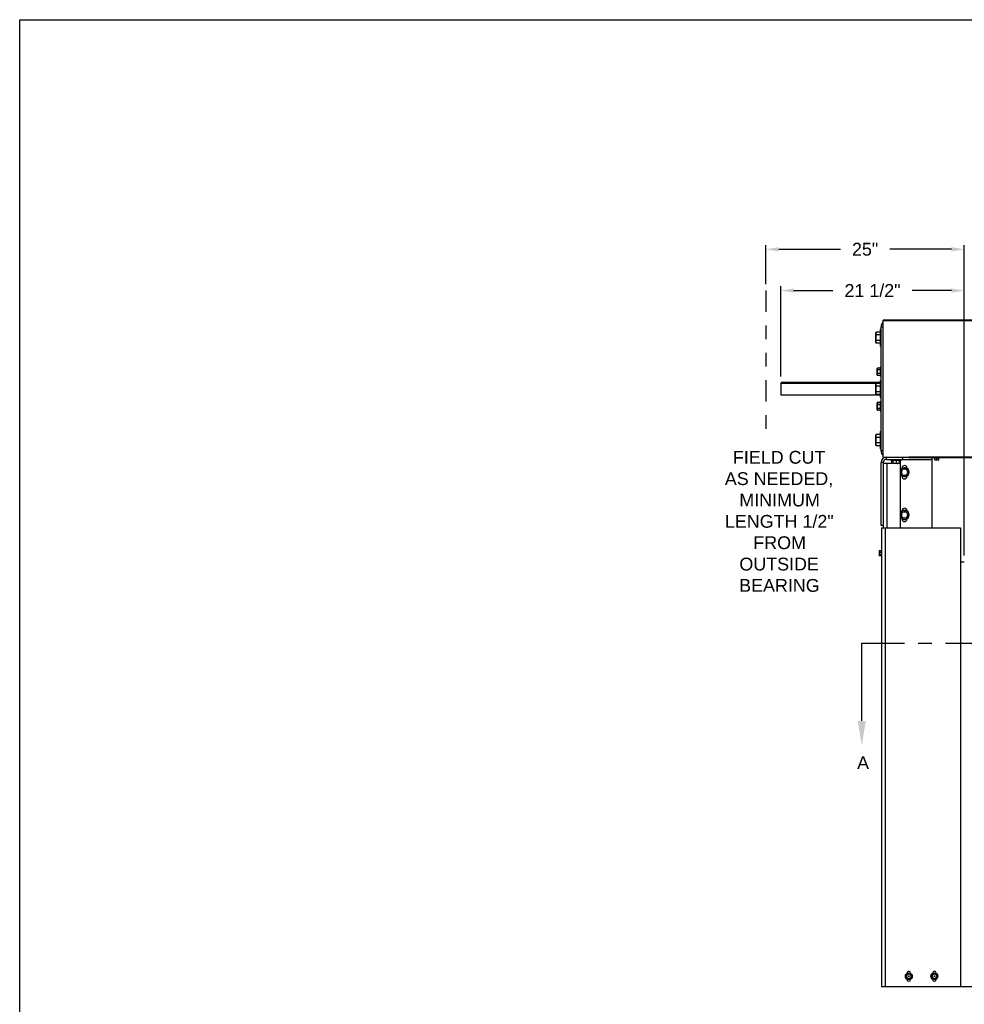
# Model space of a CAD drawing. Header units: inches. Extents: x 218.9 to 312.4, y 214.8 to 247.8.
# Tile 226 of 256: x 268.2 to 275.2, y 220.3 to 227.5. Entities that reach past the tile are written whole.
import ezdxf
from ezdxf import colors
from ezdxf.entities.mleader import LeaderData, LeaderLine
from ezdxf.math import Vec2, Vec3

# ---------------------------------------------------------------- set-up
doc = ezdxf.new("R2010")
doc.units = ezdxf.units.IN
doc.header["$LTSCALE"] = 0.25
doc.header["$MEASUREMENT"] = 0
doc.linetypes.add('CENTER', pattern=[2, 1.25, -0.25, 0.25, -0.25])
doc.linetypes.add('PHANTOM2', pattern=[1.25, 0.625, -0.125, 0.125, -0.125, 0.125, -0.125])
for name, color, linetype in [('ANNOTATIONS', 1, 'Continuous'), ('HIDDEN', 6, 'PHANTOM2'), ('MOTOR RH', 7, 'Continuous'), ('SECTION CUTS', 6, 'CENTER')]:
    doc.layers.add(name, color=color, linetype=linetype)
doc.styles.add('ARIAL', font='arial.ttf', dxfattribs={"height": 0.09375})
doc.styles.get("Standard").update_dxf_attribs({"font": 'romans.shx'})
doc.dimstyles.new('STANDARD$0', dxfattribs={"dimtxt": 0.09375, "dimasz": 0.09375, "dimexe": 0.03125, "dimexo": 0.046875, "dimgap": 0.09, "dimtad": 0, "dimtih": 1, "dimtoh": 1, "dimdec": 4, "dimzin": 0, "dimdsep": 46, "dimtxsty": 'ARIAL', "dimcen": 0.09, "dimadec": 0, "dimazin": 0, "dimtfac": 1, "dimtdec": 4, "dimtofl": 0, "dimtmove": 0, "dimatfit": 1, "dimfxl": 1, "dimtolj": 1, "dimtzin": 0, "dimarcsym": 0})

# ---------------------------------------------------------------- blocks, each defined once
blk = doc.blocks.new('*D120')
at = {"layer": 'ANNOTATIONS', "color": 0, "lineweight": -2, "transparency": 16777216}
for p, q in [((273.7039, 225.558), (273.7039, 225.8445)), ((275.1563, 223.5727), (275.1563, 225.8445)), ((273.7976, 225.8133), (274.249, 225.8133)), ((275.0625, 225.8133), (274.6112, 225.8133))]:
    blk.add_line(p, q, dxfattribs=at)
at = {"layer": 'ANNOTATIONS', "color": 0, "transparency": 16777216}
for points in [[(273.7976, 225.8289), (273.7976, 225.7977), (273.7039, 225.8133)], [(275.0625, 225.8289), (275.0625, 225.7977), (275.1563, 225.8133)]]:
    blk.add_solid(points, dxfattribs=at)
at = {"layer": 'defpoints', "color": 0, "transparency": 16777216}
for p in [(273.7039, 225.8133), (273.7039, 225.5111), (275.1563, 223.5259)]:
    blk.add_point(p, dxfattribs=at)
at = {"layer": 'ANNOTATIONS', "color": 0, "transparency": 16777216, "insert": (274.4301, 225.8133), "char_height": 0.09375, "attachment_point": 5, "style": 'ARIAL'}
blk.add_mtext('\\A1;25"', dxfattribs=at)
blk = doc.blocks.new('*D122')
at = {"layer": 'ANNOTATIONS', "color": 0, "lineweight": -2, "transparency": 16777216}
for p, q in [((273.8125, 224.8813), (273.8125, 225.5424)), ((273.9063, 225.5111), (274.1941, 225.5111)), ((275.0625, 225.5111), (274.7747, 225.5111)), ((275.1563, 223.5727), (275.1563, 225.5424))]:
    blk.add_line(p, q, dxfattribs=at)
at = {"layer": 'ANNOTATIONS', "color": 0, "transparency": 16777216}
for points in [[(273.9063, 225.5268), (273.9063, 225.4955), (273.8125, 225.5111)], [(275.0625, 225.5268), (275.0625, 225.4955), (275.1563, 225.5111)]]:
    blk.add_solid(points, dxfattribs=at)
at = {"layer": 'defpoints', "color": 0, "transparency": 16777216}
for p in [(273.8125, 225.5111), (273.8125, 224.8344), (275.1563, 223.5259)]:
    blk.add_point(p, dxfattribs=at)
at = {"layer": 'ANNOTATIONS', "color": 0, "transparency": 16777216, "insert": (274.4844, 225.5111), "char_height": 0.09375, "attachment_point": 5, "style": 'ARIAL'}
blk.add_mtext('\\A1;21 1/2"', dxfattribs=at)

msp = doc.modelspace()

# ---------------------------------------------------------------- linework, layer by layer
at = {"layer": 'defpoints'}
msp.add_lwpolyline([(287.7119, 214.75854), (268.24203, 214.75854), (268.24203, 227.49365), (287.7119, 227.49365)], close=True, dxfattribs=at)
at = {"layer": 'HIDDEN'}
msp.add_line((273.70389, 225.51114), (273.70389, 224.48045), dxfattribs=at)
at = {"layer": 'MOTOR RH'}
for p, q in [((280.75004, 225.29354), (274.56254, 225.29348)), ((274.56254, 224.29142), (274.56254, 225.29348)), ((274.56254, 225.29142), (280.75004, 225.29148)), ((274.50791, 225.20158), (274.51105, 225.20702)), ((274.50791, 225.13127), (274.50791, 225.20158)), ((274.54066, 225.20702), (274.51105, 225.20702)), ((274.54066, 225.18672), (274.51105, 225.18672)), ((274.54066, 225.22892), (274.54691, 225.22892)), ((274.54066, 225.22892), (274.54066, 225.10392)), ((274.56254, 225.24455), (274.54691, 225.24455)), ((274.54691, 224.3383), (274.54691, 225.24455)), ((274.51105, 225.12583), (274.50791, 225.13127)), ((274.54066, 225.14612), (274.51105, 225.14612)), ((274.54066, 225.12583), (274.51105, 225.12583)), ((274.54691, 225.10392), (274.54066, 225.10392)), ((274.51823, 224.94035), (274.52032, 224.94398)), ((274.51823, 224.89347), (274.51823, 224.94035)), ((274.54098, 224.94398), (274.52032, 224.94398)), ((274.54098, 224.93044), (274.52032, 224.93044)), ((274.54098, 224.90338), (274.52032, 224.90338)), ((274.54098, 224.9501), (274.54691, 224.9501)), ((274.54098, 224.9501), (274.54098, 224.88372)), ((273.81254, 224.83433), (273.81644, 224.83824)), ((273.81254, 224.83433), (273.81644, 224.83821)), ((273.81254, 224.83433), (273.81254, 224.74852)), ((273.81644, 224.83351), (273.81254, 224.82963)), ((273.81644, 224.83824), (274.54066, 224.83824)), ((273.81644, 224.83821), (273.81644, 224.83824)), ((274.54066, 224.83821), (273.81644, 224.83821)), ((273.81644, 224.83351), (274.54066, 224.83351)), ((273.81644, 224.74461), (273.81644, 224.83351)), ((274.50791, 224.82658), (274.51105, 224.83202)), ((274.50791, 224.75627), (274.50791, 224.82658)), ((274.54066, 224.83202), (274.51105, 224.83202)), ((274.52032, 224.88985), (274.51823, 224.89347)), ((274.54098, 224.88985), (274.52032, 224.88985)), ((274.54066, 224.85392), (274.54691, 224.85392)), ((274.54066, 224.85392), (274.54066, 224.72892)), ((274.54691, 224.88372), (274.54098, 224.88372)), ((274.51105, 224.75083), (274.50791, 224.75627)), ((274.54066, 224.81172), (274.51105, 224.81172)), ((274.54066, 224.77113), (274.51105, 224.77113)), ((273.81644, 224.74461), (273.81254, 224.74852)), ((274.54066, 224.74461), (273.81644, 224.74461)), ((274.54066, 224.75083), (274.51105, 224.75083)), ((274.51823, 224.68937), (274.52032, 224.693)), ((274.51823, 224.63867), (274.51823, 224.68937)), ((274.51823, 224.68554), (274.52032, 224.68917)), ((274.54098, 224.693), (274.52032, 224.693)), ((274.54098, 224.68917), (274.52032, 224.68917)), ((274.54691, 224.72892), (274.54066, 224.72892)), ((274.54098, 224.69912), (274.54691, 224.69912)), ((274.54098, 224.69912), (274.54098, 224.62892)), ((274.54098, 224.69529), (274.54691, 224.69529)), ((274.52032, 224.63504), (274.51823, 224.63867)), ((274.54098, 224.67563), (274.52032, 224.67563)), ((274.54098, 224.64857), (274.52032, 224.64857)), ((274.54098, 224.63504), (274.52032, 224.63504)), ((274.54691, 224.62892), (274.54098, 224.62892)), ((274.54066, 224.47892), (274.54691, 224.47892)), ((274.54066, 224.47892), (274.54066, 224.35392)), ((274.50791, 224.45158), (274.51105, 224.45702)), ((274.50791, 224.38127), (274.50791, 224.45158)), ((274.54066, 224.45702), (274.51105, 224.45702)), ((274.54066, 224.43672), (274.51105, 224.43672)), ((274.54066, 224.39613), (274.51105, 224.39613)), ((274.51105, 224.37583), (274.50791, 224.38127)), ((274.54066, 224.37583), (274.51105, 224.37583)), ((274.54691, 224.35392), (274.54066, 224.35392)), ((274.56254, 224.3383), (274.54691, 224.3383)), ((274.54691, 223.79142), (274.54691, 224.25236)), ((274.56254, 224.25236), (274.54691, 224.25236)), ((274.56254, 224.29142), (274.75004, 224.29142)), ((274.56254, 224.25236), (274.56254, 223.7758)), ((274.58598, 224.2758), (274.58598, 224.29142)), ((274.58598, 224.2758), (274.92191, 224.2758)), ((274.61723, 224.26955), (274.61723, 224.2758)), ((274.61723, 224.26955), (274.69535, 224.26955)), ((274.62504, 224.24455), (274.62504, 224.26955)), ((274.63285, 224.26955), (274.63285, 224.24889)), ((274.65629, 224.26955), (274.65629, 224.24889)), ((274.67973, 224.26955), (274.67973, 224.24889)), ((274.68754, 224.26955), (274.68754, 223.7758)), ((274.69535, 224.2758), (274.69535, 224.26955)), ((274.70316, 224.29142), (274.70316, 224.2758)), ((280.56254, 224.29148), (274.75004, 224.29142)), ((274.75004, 224.29142), (274.75004, 224.28937)), ((274.75004, 224.28937), (280.56254, 224.28943)), ((274.92191, 223.7758), (274.92191, 224.28937)), ((274.93204, 224.28593), (274.93204, 224.28937)), ((274.93204, 224.28593), (274.97429, 224.28593)), ((274.93733, 224.28593), (274.93733, 224.27295)), ((274.93733, 224.27295), (274.94503, 224.27155)), ((274.93754, 224.27155), (274.93753, 224.27156)), ((274.93754, 224.27155), (274.96878, 224.27155)), ((274.95274, 224.28593), (274.95274, 224.27295)), ((274.95274, 224.27295), (274.96065, 224.27155)), ((274.96857, 224.28593), (274.96857, 224.27295)), ((274.96879, 224.27156), (274.96879, 224.27155)), ((274.97429, 224.28937), (274.97429, 224.28593)), ((274.62504, 224.24455), (274.56254, 224.24455)), ((274.58988, 224.24455), (274.58988, 223.7758)), ((274.67973, 224.2468), (274.63285, 224.2468)), ((274.70121, 224.21022), (274.70121, 224.2133)), ((274.73637, 224.2133), (274.73637, 224.21025)), ((274.70121, 224.1508), (274.70121, 224.15395)), ((274.73637, 224.15392), (274.73637, 224.1508)), ((274.70121, 223.89772), (274.70121, 223.9008)), ((274.73637, 223.9008), (274.73637, 223.89775)), ((274.70121, 223.8383), (274.70121, 223.84145)), ((274.73637, 223.84142), (274.73637, 223.8383)), ((274.56254, 223.79142), (274.54691, 223.79142)), ((274.55082, 223.7758), (275.12895, 223.7758)), ((274.55082, 223.7758), (274.55082, 220.41517)), ((274.57816, 223.7758), (274.57816, 220.41517)), ((275.12895, 223.7758), (275.12895, 220.41511)), ((274.54863, 223.60555), (274.53426, 223.60555)), ((274.53426, 223.60555), (274.53426, 223.57105)), ((274.54863, 223.6078), (274.55082, 223.6078)), ((274.54863, 223.6078), (274.54863, 223.5688)), ((274.54863, 223.5937), (274.53426, 223.5937)), ((274.54863, 223.57645), (274.53426, 223.57645)), ((274.54863, 223.57105), (274.53426, 223.57105)), ((274.55082, 223.5688), (274.54863, 223.5688)), ((275.12895, 223.5258), (275.15629, 223.5258)), ((274.72974, 220.4933), (274.73482, 220.50209)), ((274.73482, 220.50209), (274.73989, 220.51088)), ((274.73676, 220.51674), (274.73676, 220.51492)), ((274.76019, 220.51088), (274.75004, 220.51088)), ((274.76019, 220.51088), (274.76526, 220.50209)), ((274.76332, 220.51492), (274.76332, 220.51674)), ((274.76526, 220.50209), (274.77034, 220.4933)), ((274.91724, 220.4933), (274.92231, 220.50209)), ((274.92231, 220.50209), (274.92739, 220.51088)), ((274.92426, 220.51674), (274.92426, 220.51492)), ((274.94769, 220.51088), (274.93754, 220.51088)), ((274.94769, 220.51088), (274.95276, 220.50209)), ((274.95082, 220.51492), (274.95082, 220.51674)), ((274.95276, 220.50209), (274.95784, 220.4933)), ((274.73482, 220.48451), (274.72974, 220.4933)), ((274.73989, 220.47572), (274.73482, 220.48451)), ((274.73676, 220.47168), (274.73676, 220.46986)), ((274.76019, 220.47572), (274.75004, 220.47572)), ((274.76526, 220.48451), (274.76019, 220.47572)), ((274.76332, 220.46986), (274.76332, 220.47168)), ((274.77034, 220.4933), (274.76526, 220.48451)), ((274.92231, 220.48451), (274.91724, 220.4933)), ((274.92739, 220.47572), (274.92231, 220.48451)), ((274.92426, 220.47168), (274.92426, 220.46986)), ((274.94769, 220.47572), (274.93754, 220.47572)), ((274.95276, 220.48451), (274.94769, 220.47572)), ((274.95082, 220.46986), (274.95082, 220.47168)), ((274.95784, 220.4933), (274.95276, 220.48451)), ((275.15629, 220.41517), (274.55082, 220.41517)), ((280.50004, 220.41517), (274.81254, 220.41511)), ((274.81254, 220.41517), (274.81254, 220.41511))]:
    msp.add_line(p, q, dxfattribs=at)
for centre, radius in [((274.75004, 220.4933), 0.02538), ((274.75004, 220.4933), 0.01758), ((274.75004, 220.4933), 0.01656), ((274.93754, 220.4933), 0.02538), ((274.93754, 220.4933), 0.01758), ((274.93754, 220.4933), 0.01656), ((274.75004, 220.4933), 0.00299), ((274.93754, 220.4933), 0.00299)]:
    msp.add_circle(centre, radius, dxfattribs=at)
for centre, radius, start, end in [((274.59379, 225.24455), 0.04688, 131.810315, 180), ((274.59379, 224.3383), 0.04688, 180, 228.189685), ((274.58598, 224.25236), 0.03906, 90, 180), ((274.58598, 224.25236), 0.02344, 90, 180), ((274.71882, 224.18208), 0.03319, 199.523366, 160.476634), ((274.71882, 224.18208), 0.02344, 150, 210), ((274.71882, 224.18208), 0.02344, 29.999993, 150), ((274.71879, 224.2133), 0.01758, 0, 180), ((274.71882, 224.18208), 0.02344, 330, 30), ((274.71882, 224.18208), 0.02344, 209.999973, 330), ((274.71879, 224.1508), 0.01758, 180, 0), ((274.71882, 223.86958), 0.03319, 199.523366, 160.476634), ((274.71882, 223.86958), 0.02344, 29.999993, 150), ((274.71879, 223.9008), 0.01758, 0, 180), ((274.71882, 223.86958), 0.02344, 150, 210), ((274.71882, 223.86958), 0.02344, 209.999973, 330), ((274.71879, 223.8383), 0.01758, 180, 0), ((274.71882, 223.86958), 0.02344, 330, 30), ((274.75004, 220.51674), 0.01328, 0, 180), ((274.93754, 220.51674), 0.01328, 0, 180), ((274.75004, 220.46986), 0.01328, 180, 0), ((274.93754, 220.46986), 0.01328, 180, 0)]:
    msp.add_arc(centre, radius, start, end, dxfattribs=at)
for points, knots in [([(274.51105, 225.20702), (274.51018, 225.20537), (274.5084, 225.20204), (274.50808, 225.1986), (274.50791, 225.19687)], [0, 0, 0, 0, 0.4954837, 1, 1, 1, 1]), ([(274.50791, 225.19687), (274.50792, 225.19663), (274.50794, 225.19481), (274.50863, 225.19137), (274.51024, 225.18828), (274.51105, 225.18672)], [0, 0, 0, 0, 0.0700912, 0.5308051, 1, 1, 1, 1]), ([(274.51105, 225.18672), (274.51038, 225.18418), (274.50903, 225.17906), (274.50805, 225.17224), (274.50795, 225.168), (274.50791, 225.16642)], [0, 0, 0, 0, 0.3832932, 0.7703116, 1, 1, 1, 1]), ([(274.50791, 225.16642), (274.50802, 225.16372), (274.50824, 225.15829), (274.50957, 225.15152), (274.51068, 225.1475), (274.51105, 225.14612)], [0, 0, 0, 0, 0.392829, 0.791627, 1, 1, 1, 1]), ([(274.51105, 225.14612), (274.51018, 225.14448), (274.5084, 225.14115), (274.50808, 225.13771), (274.50791, 225.13598)], [0, 0, 0, 0, 0.4954313, 1, 1, 1, 1]), ([(274.50791, 225.13598), (274.50792, 225.13574), (274.50794, 225.13391), (274.50863, 225.13048), (274.51024, 225.12739), (274.51105, 225.12583)], [0, 0, 0, 0, 0.0700983, 0.5308087, 1, 1, 1, 1]), ([(274.52032, 224.94398), (274.51973, 224.94288), (274.51855, 224.94066), (274.51834, 224.93836), (274.51823, 224.93721)], [0, 0, 0, 0, 0.4954991, 1, 1, 1, 1]), ([(274.51823, 224.93721), (274.51823, 224.93705), (274.51825, 224.93583), (274.5187, 224.93354), (274.51978, 224.93148), (274.52032, 224.93044)], [0, 0, 0, 0, 0.0700694, 0.5307395, 1, 1, 1, 1]), ([(274.52032, 224.93044), (274.51948, 224.92708), (274.51836, 224.92262), (274.51825, 224.91804), (274.51823, 224.91691)], [0, 0, 0, 0, 0.75365654, 1, 1, 1, 1]), ([(274.51823, 224.91691), (274.51848, 224.91338), (274.5188, 224.9088), (274.52004, 224.90439), (274.52032, 224.90338)], [0, 0, 0, 0, 0.7705563, 1, 1, 1, 1]), ([(274.52032, 224.90338), (274.51973, 224.90228), (274.51855, 224.90006), (274.51834, 224.89777), (274.51823, 224.89661)], [0, 0, 0, 0, 0.4954571, 1, 1, 1, 1]), ([(274.51823, 224.89661), (274.51823, 224.89645), (274.51825, 224.89524), (274.5187, 224.89295), (274.51978, 224.89089), (274.52032, 224.88985)], [0, 0, 0, 0, 0.0700694, 0.5307395, 1, 1, 1, 1]), ([(274.51105, 224.83202), (274.51018, 224.83037), (274.5084, 224.82704), (274.50808, 224.8236), (274.50791, 224.82187)], [0, 0, 0, 0, 0.4954837, 1, 1, 1, 1]), ([(274.50791, 224.82187), (274.50792, 224.82163), (274.50794, 224.81981), (274.50863, 224.81637), (274.51024, 224.81328), (274.51105, 224.81172)], [0, 0, 0, 0, 0.0700912, 0.5308051, 1, 1, 1, 1]), ([(274.51105, 224.81172), (274.51038, 224.80918), (274.50903, 224.80406), (274.50805, 224.79723), (274.50795, 224.793), (274.50791, 224.79142)], [0, 0, 0, 0, 0.3832932, 0.7703116, 1, 1, 1, 1]), ([(274.50791, 224.79142), (274.50802, 224.78872), (274.50824, 224.78329), (274.50957, 224.77652), (274.51068, 224.77251), (274.51105, 224.77113)], [0, 0, 0, 0, 0.3928723, 0.7917142, 1, 1, 1, 1]), ([(274.51105, 224.77113), (274.51018, 224.76948), (274.5084, 224.76615), (274.50808, 224.76271), (274.50791, 224.76098)], [0, 0, 0, 0, 0.4954593, 1, 1, 1, 1]), ([(274.50791, 224.76098), (274.50792, 224.76074), (274.50794, 224.75891), (274.50863, 224.75548), (274.51024, 224.75239), (274.51105, 224.75083)], [0, 0, 0, 0, 0.0700983, 0.5308087, 1, 1, 1, 1]), ([(274.51823, 224.68623), (274.51822, 224.68607), (274.51821, 224.68586), (274.51825, 224.68566), (274.51827, 224.68561)], [0, 0, 0, 0, 0.7719753, 1, 1, 1, 1]), ([(274.52032, 224.693), (274.51973, 224.6919), (274.51855, 224.68968), (274.51834, 224.68739), (274.51823, 224.68623)], [0, 0, 0, 0, 0.4954571, 1, 1, 1, 1]), ([(274.52032, 224.68917), (274.51973, 224.68807), (274.51855, 224.68585), (274.51834, 224.68356), (274.51823, 224.6824)], [0, 0, 0, 0, 0.4954991, 1, 1, 1, 1]), ([(274.51823, 224.6824), (274.51823, 224.68224), (274.51825, 224.68102), (274.5187, 224.67874), (274.51978, 224.67667), (274.52032, 224.67563)], [0, 0, 0, 0, 0.0700694, 0.5307395, 1, 1, 1, 1]), ([(274.52032, 224.67563), (274.51948, 224.67227), (274.51836, 224.66781), (274.51825, 224.66323), (274.51823, 224.6621)], [0, 0, 0, 0, 0.75365654, 1, 1, 1, 1]), ([(274.51823, 224.6621), (274.51848, 224.65857), (274.5188, 224.65399), (274.52004, 224.64958), (274.52032, 224.64857)], [0, 0, 0, 0, 0.7705563, 1, 1, 1, 1]), ([(274.52032, 224.64857), (274.51973, 224.64747), (274.51855, 224.64526), (274.51834, 224.64296), (274.51823, 224.64181)], [0, 0, 0, 0, 0.4953841, 1, 1, 1, 1]), ([(274.51823, 224.64181), (274.51823, 224.64165), (274.51825, 224.64043), (274.5187, 224.63814), (274.51978, 224.63608), (274.52032, 224.63504)], [0, 0, 0, 0, 0.0700694, 0.5307395, 1, 1, 1, 1]), ([(274.51105, 224.45702), (274.51018, 224.45537), (274.5084, 224.45204), (274.50808, 224.4486), (274.50791, 224.44687)], [0, 0, 0, 0, 0.4954837, 1, 1, 1, 1]), ([(274.50791, 224.44687), (274.50792, 224.44663), (274.50794, 224.44481), (274.50863, 224.44137), (274.51024, 224.43828), (274.51105, 224.43672)], [0, 0, 0, 0, 0.0700912, 0.5308051, 1, 1, 1, 1]), ([(274.51105, 224.43672), (274.51038, 224.43418), (274.50903, 224.42906), (274.50805, 224.42223), (274.50795, 224.418), (274.50791, 224.41642)], [0, 0, 0, 0, 0.3832932, 0.7703116, 1, 1, 1, 1]), ([(274.50791, 224.41642), (274.50802, 224.41372), (274.50824, 224.40829), (274.50957, 224.40152), (274.51068, 224.39751), (274.51105, 224.39613)], [0, 0, 0, 0, 0.3928723, 0.7917142, 1, 1, 1, 1]), ([(274.51105, 224.39613), (274.51018, 224.39448), (274.5084, 224.39115), (274.50808, 224.38771), (274.50791, 224.38598)], [0, 0, 0, 0, 0.4954593, 1, 1, 1, 1]), ([(274.50791, 224.38598), (274.50792, 224.38574), (274.50794, 224.38391), (274.50863, 224.38048), (274.51024, 224.37739), (274.51105, 224.37583)], [0, 0, 0, 0, 0.0700983, 0.5308087, 1, 1, 1, 1]), ([(274.63285, 224.24889), (274.63475, 224.24831), (274.63859, 224.24713), (274.64257, 224.24691), (274.64457, 224.2468)], [0, 0, 0, 0, 0.4954264, 1, 1, 1, 1]), ([(274.63285, 224.2468), (274.63285, 224.24705), (274.63285, 224.24738), (274.63285, 224.24861), (274.63285, 224.24889)], [0, 0, 0, 0, 0.77062, 1, 1, 1, 1]), ([(274.64457, 224.2468), (274.64485, 224.2468), (274.64695, 224.24682), (274.65092, 224.24728), (274.65449, 224.24835), (274.65629, 224.24889)], [0, 0, 0, 0, 0.0702172, 0.5308854, 1, 1, 1, 1]), ([(274.65629, 224.24889), (274.65819, 224.24831), (274.66203, 224.24713), (274.666, 224.24691), (274.66801, 224.2468)], [0, 0, 0, 0, 0.4954992, 1, 1, 1, 1]), ([(274.66801, 224.2468), (274.66828, 224.2468), (274.67039, 224.24682), (274.67435, 224.24728), (274.67792, 224.24835), (274.67973, 224.24889)], [0, 0, 0, 0, 0.0700694, 0.5307395, 1, 1, 1, 1]), ([(274.67973, 224.24889), (274.67973, 224.24861), (274.67973, 224.24738), (274.67973, 224.24705), (274.67973, 224.2468)], [0, 0, 0, 0, 0.22938, 1, 1, 1, 1]), ([(274.93754, 224.27155), (274.93749, 224.27171), (274.93742, 224.27192), (274.93735, 224.27274), (274.93733, 224.27295)], [0, 0, 0, 0, 0.7424803, 1, 1, 1, 1]), ([(274.94503, 224.27155), (274.94521, 224.27156), (274.94781, 224.27157), (274.95036, 224.27229), (274.95274, 224.27295)], [0, 0, 0, 0, 0.0701599, 1, 1, 1, 1]), ([(274.96065, 224.27155), (274.96084, 224.27156), (274.96351, 224.27157), (274.96613, 224.27229), (274.96857, 224.27295)], [0, 0, 0, 0, 0.0700314, 1, 1, 1, 1]), ([(274.96857, 224.27295), (274.96859, 224.27274), (274.96866, 224.27192), (274.96873, 224.27171), (274.96878, 224.27155)], [0, 0, 0, 0, 0.2576103, 1, 1, 1, 1]), ([(274.69175, 224.18208), (274.69285, 224.18399), (274.69507, 224.18783), (274.69736, 224.1918), (274.69852, 224.1938)], [0, 0, 0, 0, 0.4954571, 1, 1, 1, 1]), ([(274.69852, 224.17037), (274.69836, 224.17064), (274.69715, 224.17275), (274.69486, 224.17671), (274.69279, 224.18028), (274.69175, 224.18208)], [0, 0, 0, 0, 0.0700694, 0.5307395, 1, 1, 1, 1]), ([(274.69852, 224.1938), (274.69868, 224.19408), (274.69989, 224.19618), (274.70218, 224.20015), (274.70425, 224.20372), (274.70529, 224.20552)], [0, 0, 0, 0, 0.0700694, 0.5307395, 1, 1, 1, 1]), ([(274.70529, 224.20552), (274.70865, 224.20552), (274.71311, 224.20552), (274.71769, 224.20552), (274.71882, 224.20552)], [0, 0, 0, 0, 0.7537046, 1, 1, 1, 1]), ([(274.71882, 224.20552), (274.72235, 224.20552), (274.72693, 224.20552), (274.73134, 224.20552), (274.73235, 224.20552)], [0, 0, 0, 0, 0.77068378, 1, 1, 1, 1]), ([(274.73235, 224.20552), (274.73345, 224.20362), (274.73567, 224.19978), (274.73796, 224.19581), (274.73911, 224.1938)], [0, 0, 0, 0, 0.4955413, 1, 1, 1, 1]), ([(274.73911, 224.1938), (274.73927, 224.19353), (274.74049, 224.19142), (274.74278, 224.18746), (274.74484, 224.18389), (274.74588, 224.18208)], [0, 0, 0, 0, 0.0700694, 0.5307395, 1, 1, 1, 1]), ([(274.74588, 224.18208), (274.74478, 224.18018), (274.74257, 224.17634), (274.74027, 224.17237), (274.73911, 224.17037)], [0, 0, 0, 0, 0.4954571, 1, 1, 1, 1]), ([(274.70529, 224.15865), (274.70419, 224.16055), (274.70197, 224.16439), (274.69968, 224.16836), (274.69852, 224.17037)], [0, 0, 0, 0, 0.4954571, 1, 1, 1, 1]), ([(274.71882, 224.15865), (274.71769, 224.15865), (274.71311, 224.15865), (274.70865, 224.15865), (274.70529, 224.15865)], [0, 0, 0, 0, 0.2462954, 1, 1, 1, 1]), ([(274.73235, 224.15865), (274.73134, 224.15865), (274.72693, 224.15865), (274.72235, 224.15865), (274.71882, 224.15865)], [0, 0, 0, 0, 0.22931622, 1, 1, 1, 1]), ([(274.73911, 224.17037), (274.73895, 224.17009), (274.73774, 224.16798), (274.73545, 224.16402), (274.73339, 224.16045), (274.73235, 224.15865)], [0, 0, 0, 0, 0.0700694, 0.5307395, 1, 1, 1, 1]), ([(274.69852, 223.8813), (274.69868, 223.88158), (274.69989, 223.88369), (274.70218, 223.88765), (274.70425, 223.89122), (274.70529, 223.89302)], [0, 0, 0, 0, 0.0700694, 0.5307395, 1, 1, 1, 1]), ([(274.70529, 223.89302), (274.70865, 223.89302), (274.71311, 223.89302), (274.71769, 223.89302), (274.71882, 223.89302)], [0, 0, 0, 0, 0.7537046, 1, 1, 1, 1]), ([(274.71882, 223.89302), (274.72235, 223.89302), (274.72693, 223.89302), (274.73134, 223.89302), (274.73235, 223.89302)], [0, 0, 0, 0, 0.77068378, 1, 1, 1, 1]), ([(274.73235, 223.89302), (274.73345, 223.89112), (274.73567, 223.88728), (274.73796, 223.88331), (274.73911, 223.8813)], [0, 0, 0, 0, 0.4955413, 1, 1, 1, 1]), ([(274.69175, 223.86958), (274.69285, 223.87149), (274.69507, 223.87533), (274.69736, 223.8793), (274.69852, 223.8813)], [0, 0, 0, 0, 0.4953112, 1, 1, 1, 1]), ([(274.69852, 223.85787), (274.69836, 223.85814), (274.69715, 223.86025), (274.69486, 223.86421), (274.69279, 223.86778), (274.69175, 223.86958)], [0, 0, 0, 0, 0.0700694, 0.5307395, 1, 1, 1, 1]), ([(274.70529, 223.84615), (274.70419, 223.84805), (274.70197, 223.85189), (274.69968, 223.85586), (274.69852, 223.85787)], [0, 0, 0, 0, 0.4954571, 1, 1, 1, 1]), ([(274.71882, 223.84615), (274.71769, 223.84615), (274.71311, 223.84615), (274.70865, 223.84615), (274.70529, 223.84615)], [0, 0, 0, 0, 0.2462954, 1, 1, 1, 1]), ([(274.73235, 223.84615), (274.73134, 223.84615), (274.72693, 223.84615), (274.72235, 223.84615), (274.71882, 223.84615)], [0, 0, 0, 0, 0.22931622, 1, 1, 1, 1]), ([(274.73911, 223.85787), (274.73895, 223.85759), (274.73774, 223.85548), (274.73545, 223.85152), (274.73339, 223.84795), (274.73235, 223.84615)], [0, 0, 0, 0, 0.0700694, 0.5307395, 1, 1, 1, 1]), ([(274.73911, 223.8813), (274.73927, 223.88103), (274.74049, 223.87892), (274.74278, 223.87496), (274.74484, 223.87139), (274.74588, 223.86958)], [0, 0, 0, 0, 0.0700694, 0.5307395, 1, 1, 1, 1]), ([(274.74588, 223.86958), (274.74478, 223.86768), (274.74257, 223.86384), (274.74027, 223.85987), (274.73911, 223.85787)], [0, 0, 0, 0, 0.4954571, 1, 1, 1, 1]), ([(274.75004, 220.51088), (274.74745, 220.51088), (274.74405, 220.51088), (274.74068, 220.51088), (274.73989, 220.51088)], [0, 0, 0, 0, 0.7635831, 1, 1, 1, 1]), ([(274.93754, 220.51088), (274.93494, 220.51088), (274.93155, 220.51088), (274.92819, 220.51088), (274.92739, 220.51088)], [0, 0, 0, 0, 0.76377, 1, 1, 1, 1]), ([(274.75004, 220.47572), (274.74745, 220.47572), (274.74405, 220.47572), (274.74068, 220.47572), (274.73989, 220.47572)], [0, 0, 0, 0, 0.7635831, 1, 1, 1, 1]), ([(274.93754, 220.47572), (274.93494, 220.47572), (274.93155, 220.47572), (274.92819, 220.47572), (274.92739, 220.47572)], [0, 0, 0, 0, 0.76377, 1, 1, 1, 1])]:
    msp.add_open_spline(points, degree=3, knots=knots, dxfattribs=at)
at = {"layer": 'SECTION CUTS'}
msp.add_line((274.40597, 222.93169), (280.89997, 222.93169), dxfattribs=at)

# ---------------------------------------------------------------- texts
at = {"layer": 'ANNOTATIONS', "insert": (273.39959, 224.3379), "char_height": 0.09375, "width": 0.7893601, "attachment_point": 1, "style": 'ARIAL'}
msp.add_mtext('\\pi0.06301;FIELD CUT \\P\\pi0.00385;AS NEEDED, \\P\\pi0.10988;MINIMUM \\P\\pi0.00446;LENGTH 1/2" \\P\\pi0.21223;FROM \\P\\pi0.1103;OUTSIDE \\P\\pi0.10883;BEARING', dxfattribs=at)
at = {"layer": 'SECTION CUTS', "style": 'ARIAL'}
msp.add_text('A', height=0.09375, dxfattribs=at).set_placement((274.37149, 222.00926))

# ---------------------------------------------------------------- dimensions: what is measured, and where the dimension line sits
at = {"layer": 'ANNOTATIONS'}
dim = msp.add_linear_dim(base=(273.70389, 225.81329), p1=(275.15629, 223.52586), p2=(273.70389, 225.51114), text='25"', dimstyle='STANDARD$0', dxfattribs=at)
dim.commit()
dim.dimension.update_dxf_attribs({"geometry": '*D120', "text_midpoint": (274.43009, 225.81329), "dimtype": 160})
dim = msp.add_linear_dim(base=(273.81254, 225.51114), p1=(275.15629, 223.52586), p2=(273.81254, 224.83439), text='21 1/2"', dimstyle='STANDARD$0', dxfattribs=at)
dim.commit()
dim.dimension.update_dxf_attribs({"geometry": '*D122', "text_midpoint": (274.48441, 225.51114)})

# ---------------------------------------------------------------- leaders
at = {"layer": 'SECTION CUTS'}
ml = msp.add_multileader_mtext('Standard', dxfattribs=at)
ml.set_content('', color=256)
ml.set_leader_properties()
ml.build(insert=Vec2(0, 0))
ml.multileader.update_dxf_attribs({"dogleg_length": 0, "arrow_head_size": 0.18})
ctx = ml.context
ctx.base_point, ctx.char_height, ctx.arrow_head_size, ctx.landing_gap_size, ctx.plane_origin = Vec3(274.40597, 222.93169), 0.18, 0.18, 0, Vec3(274.40597, 222.18217)
notes = []
notes.append((ctx, [(0, (1, 1, 0), (274.40597, 222.93169), (1, 0), 0, [(0, [(274.40597, 222.18217)], 0, [])])]))
ctx.mtext.insert, ctx.mtext.flow_direction = Vec3(274.40597, 223.02169), 5
for ctx, leaders in notes:
    for number, flags, end, landing, length, lines in leaders:
        leader = LeaderData()
        leader.index, (leader.has_last_leader_line, leader.has_dogleg_vector, leader.attachment_direction) = number, flags
        leader.last_leader_point, leader.dogleg_vector, leader.dogleg_length = Vec3(end), Vec3(landing), length
        for number, points, colour, breaks in lines:
            line = LeaderLine()
            line.index, line.vertices, line.color, line.breaks = number, Vec3.list(points), colors.encode_raw_color(colour), breaks
            leader.lines.append(line)
        ctx.leaders.append(leader)

doc.saveas('drawing.dxf')
